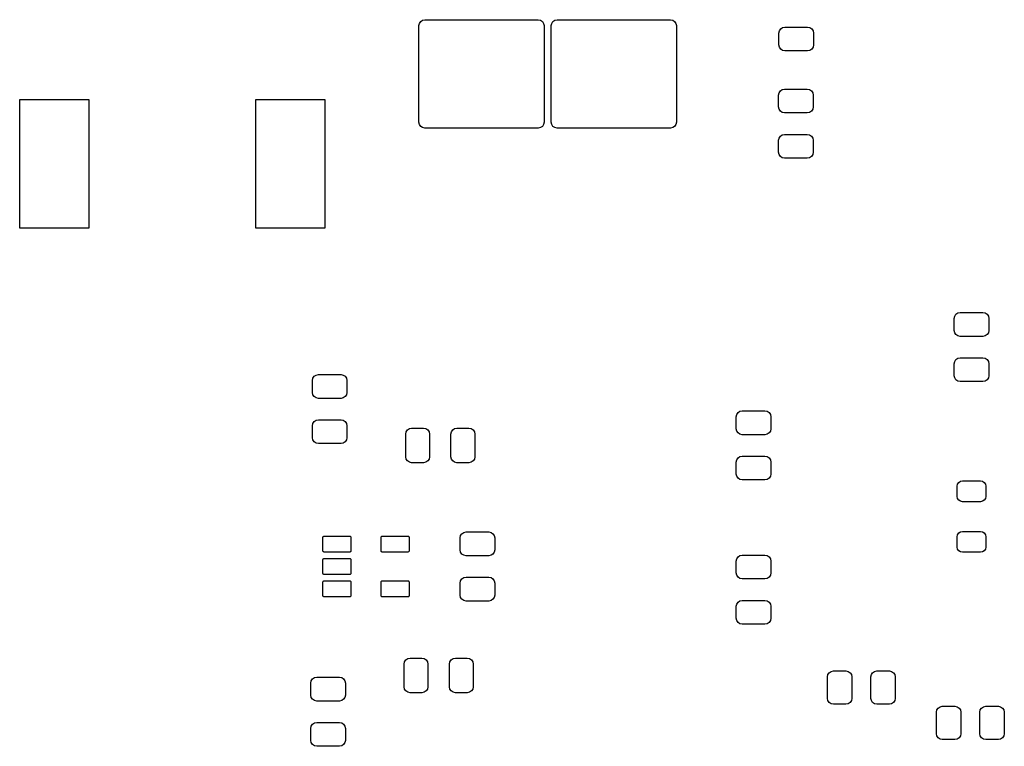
# Model space of a CAD drawing. Extents: x 45.9 to 136.6, y -83.5 to -26.6.
# Tile 1 of 11: x 45.9 to 87.2, y -82.7 to -52.2. Entities that reach past the tile are written whole.
import ezdxf

# ---------------------------------------------------------------- set-up
doc = ezdxf.new("R2010")
doc.units = 0
doc.layers.add('BLACK', color=7, linetype='CONTINUOUS')

msp = doc.modelspace()

# ---------------------------------------------------------------- linework, layer by layer
at = {"layer": 'BLACK', "linetype": 'CONTINUOUS'}
for p, q in [((62.672, -52.489151), (62.69103, -52.39348)), ((62.69103, -52.39348), (62.745223, -52.312374)), ((62.745223, -52.312374), (62.826329, -52.258181)), ((62.826329, -52.258181), (62.922, -52.239151)), ((62.922, -52.239151), (67.672, -52.239151)), ((67.672, -52.239151), (67.767671, -52.258181)), ((67.767671, -52.258181), (67.848777, -52.312374)), ((67.848777, -52.312374), (67.90297, -52.39348)), ((67.90297, -52.39348), (67.922, -52.489151)), ((68.222, -52.489151), (68.24103, -52.39348)), ((68.24103, -52.39348), (68.295223, -52.312374)), ((68.295223, -52.312374), (68.376329, -52.258181)), ((68.376329, -52.258181), (68.472, -52.239151)), ((68.472, -52.239151), (73.222, -52.239151)), ((73.222, -52.239151), (73.317671, -52.258181)), ((73.317671, -52.258181), (73.398777, -52.312374)), ((73.398777, -52.312374), (73.45297, -52.39348)), ((73.45297, -52.39348), (73.472, -52.489151)), ((62.672, -56.539151), (62.672, -52.489151)), ((67.922, -52.489151), (67.922, -56.539151)), ((68.222, -56.539151), (68.222, -52.489151)), ((73.472, -52.489151), (73.472, -56.539151)), ((77.775, -52.8), (77.79403, -52.704329)), ((77.775, -53.3), (77.775, -52.8)), ((77.79403, -52.704329), (77.848223, -52.623223)), ((77.848223, -52.623223), (77.929329, -52.56903)), ((77.929329, -52.56903), (78.025, -52.55)), ((78.025, -52.55), (78.975, -52.55)), ((78.975, -52.55), (79.070671, -52.56903)), ((79.070671, -52.56903), (79.151777, -52.623223)), ((79.151777, -52.623223), (79.20597, -52.704329)), ((79.20597, -52.704329), (79.225, -52.8)), ((79.225, -52.8), (79.225, -53.3)), ((77.79403, -53.395671), (77.775, -53.3)), ((77.848223, -53.476777), (77.79403, -53.395671)), ((77.929329, -53.53097), (77.848223, -53.476777)), ((78.025, -53.55), (77.929329, -53.53097)), ((78.975, -53.55), (78.025, -53.55)), ((79.070671, -53.53097), (78.975, -53.55)), ((79.151777, -53.476777), (79.070671, -53.53097)), ((79.20597, -53.395671), (79.151777, -53.476777)), ((79.225, -53.3), (79.20597, -53.395671)), ((77.761, -55.4), (77.78003, -55.304329)), ((77.78003, -55.304329), (77.834223, -55.223223)), ((77.834223, -55.223223), (77.915329, -55.16903)), ((77.915329, -55.16903), (78.011, -55.15)), ((78.011, -55.15), (78.961, -55.15)), ((78.961, -55.15), (79.056671, -55.16903)), ((79.056671, -55.16903), (79.137777, -55.223223)), ((79.137777, -55.223223), (79.19197, -55.304329)), ((79.19197, -55.304329), (79.211, -55.4)), ((45.924, -60.982651), (45.924, -55.582651)), ((45.924, -55.582651), (48.824, -55.582651)), ((48.824, -55.582651), (48.824, -60.982651)), ((55.824, -60.982651), (55.824, -55.582651)), ((55.824, -55.582651), (58.724, -55.582651)), ((58.724, -55.582651), (58.724, -60.982651)), ((77.761, -55.9), (77.761, -55.4)), ((79.211, -55.4), (79.211, -55.9)), ((77.78003, -55.995671), (77.761, -55.9)), ((77.834223, -56.076777), (77.78003, -55.995671)), ((77.915329, -56.13097), (77.834223, -56.076777)), ((78.011, -56.15), (77.915329, -56.13097)), ((78.961, -56.15), (78.011, -56.15)), ((79.056671, -56.13097), (78.961, -56.15)), ((79.137777, -56.076777), (79.056671, -56.13097)), ((79.19197, -55.995671), (79.137777, -56.076777)), ((79.211, -55.9), (79.19197, -55.995671)), ((62.69103, -56.634822), (62.672, -56.539151)), ((67.922, -56.539151), (67.90297, -56.634822)), ((68.24103, -56.634822), (68.222, -56.539151)), ((73.472, -56.539151), (73.45297, -56.634822)), ((62.745223, -56.715928), (62.69103, -56.634822)), ((62.826329, -56.770121), (62.745223, -56.715928)), ((62.922, -56.789151), (62.826329, -56.770121)), ((67.672, -56.789151), (62.922, -56.789151)), ((67.767671, -56.770121), (67.672, -56.789151)), ((67.848777, -56.715928), (67.767671, -56.770121)), ((67.90297, -56.634822), (67.848777, -56.715928)), ((68.295223, -56.715928), (68.24103, -56.634822)), ((68.376329, -56.770121), (68.295223, -56.715928)), ((68.472, -56.789151), (68.376329, -56.770121)), ((73.222, -56.789151), (68.472, -56.789151)), ((73.317671, -56.770121), (73.222, -56.789151)), ((73.398777, -56.715928), (73.317671, -56.770121)), ((73.45297, -56.634822), (73.398777, -56.715928)), ((77.761, -57.3), (77.78003, -57.204329)), ((77.761, -57.8), (77.761, -57.3)), ((77.78003, -57.204329), (77.834223, -57.123223)), ((77.834223, -57.123223), (77.915329, -57.06903)), ((77.915329, -57.06903), (78.011, -57.05)), ((78.011, -57.05), (78.961, -57.05)), ((78.961, -57.05), (79.056671, -57.06903)), ((79.056671, -57.06903), (79.137777, -57.123223)), ((79.137777, -57.123223), (79.19197, -57.204329)), ((79.19197, -57.204329), (79.211, -57.3)), ((79.211, -57.3), (79.211, -57.8)), ((77.78003, -57.895671), (77.761, -57.8)), ((79.211, -57.8), (79.19197, -57.895671)), ((77.834223, -57.976777), (77.78003, -57.895671)), ((77.915329, -58.03097), (77.834223, -57.976777)), ((78.011, -58.05), (77.915329, -58.03097)), ((78.961, -58.05), (78.011, -58.05)), ((79.056671, -58.03097), (78.961, -58.05)), ((79.137777, -57.976777), (79.056671, -58.03097)), ((79.19197, -57.895671), (79.137777, -57.976777)), ((48.824, -60.982651), (45.924, -60.982651)), ((58.724, -60.982651), (55.824, -60.982651)), ((85.127, -64.777151), (85.14603, -64.68148)), ((85.127, -65.277151), (85.127, -64.777151)), ((85.14603, -64.68148), (85.200223, -64.600374)), ((85.200223, -64.600374), (85.281329, -64.546181)), ((85.281329, -64.546181), (85.377, -64.527151)), ((85.377, -64.527151), (86.327, -64.527151)), ((86.327, -64.527151), (86.422671, -64.546181)), ((86.422671, -64.546181), (86.503777, -64.600374)), ((86.503777, -64.600374), (86.55797, -64.68148)), ((86.55797, -64.68148), (86.577, -64.777151)), ((86.577, -64.777151), (86.577, -65.277151)), ((85.14603, -65.372822), (85.127, -65.277151)), ((85.200223, -65.453928), (85.14603, -65.372822)), ((85.281329, -65.508121), (85.200223, -65.453928)), ((85.377, -65.527151), (85.281329, -65.508121)), ((86.327, -65.527151), (85.377, -65.527151)), ((86.422671, -65.508121), (86.327, -65.527151)), ((86.503777, -65.453928), (86.422671, -65.508121)), ((86.55797, -65.372822), (86.503777, -65.453928)), ((86.577, -65.277151), (86.55797, -65.372822)), ((85.200223, -66.500374), (85.281329, -66.446181)), ((85.281329, -66.446181), (85.377, -66.427151)), ((85.377, -66.427151), (86.327, -66.427151)), ((86.327, -66.427151), (86.422671, -66.446181)), ((86.422671, -66.446181), (86.503777, -66.500374)), ((85.127, -66.677151), (85.14603, -66.58148)), ((85.127, -67.177151), (85.127, -66.677151)), ((85.14603, -66.58148), (85.200223, -66.500374)), ((86.503777, -66.500374), (86.55797, -66.58148)), ((86.55797, -66.58148), (86.577, -66.677151)), ((86.577, -66.677151), (86.577, -67.177151)), ((58.203, -67.38), (58.22203, -67.284329)), ((58.22203, -67.284329), (58.276223, -67.203223)), ((58.276223, -67.203223), (58.357329, -67.14903)), ((58.357329, -67.14903), (58.453, -67.13)), ((58.453, -67.13), (59.403, -67.13)), ((59.403, -67.13), (59.498671, -67.14903)), ((59.498671, -67.14903), (59.579777, -67.203223)), ((59.579777, -67.203223), (59.63397, -67.284329)), ((59.63397, -67.284329), (59.653, -67.38)), ((85.14603, -67.272822), (85.127, -67.177151)), ((85.200223, -67.353928), (85.14603, -67.272822)), ((86.55797, -67.272822), (86.503777, -67.353928)), ((86.577, -67.177151), (86.55797, -67.272822)), ((58.203, -67.88), (58.203, -67.38)), ((59.653, -67.38), (59.653, -67.88)), ((85.281329, -67.408121), (85.200223, -67.353928)), ((85.377, -67.427151), (85.281329, -67.408121)), ((86.327, -67.427151), (85.377, -67.427151)), ((86.422671, -67.408121), (86.327, -67.427151)), ((86.503777, -67.353928), (86.422671, -67.408121)), ((58.22203, -67.975671), (58.203, -67.88)), ((58.276223, -68.056777), (58.22203, -67.975671)), ((58.357329, -68.11097), (58.276223, -68.056777)), ((58.453, -68.13), (58.357329, -68.11097)), ((59.403, -68.13), (58.453, -68.13)), ((59.498671, -68.11097), (59.403, -68.13)), ((59.579777, -68.056777), (59.498671, -68.11097)), ((59.63397, -67.975671), (59.579777, -68.056777)), ((59.653, -67.88), (59.63397, -67.975671)), ((75.983, -68.904), (76.00203, -68.808329)), ((75.983, -69.404), (75.983, -68.904)), ((76.00203, -68.808329), (76.056223, -68.727223)), ((76.056223, -68.727223), (76.137329, -68.67303)), ((76.137329, -68.67303), (76.233, -68.654)), ((76.233, -68.654), (77.183, -68.654)), ((77.183, -68.654), (77.278671, -68.67303)), ((77.278671, -68.67303), (77.359777, -68.727223)), ((77.359777, -68.727223), (77.41397, -68.808329)), ((77.41397, -68.808329), (77.433, -68.904)), ((77.433, -68.904), (77.433, -69.404)), ((58.203, -69.28), (58.22203, -69.184329)), ((58.203, -69.78), (58.203, -69.28)), ((58.22203, -69.184329), (58.276223, -69.103223)), ((58.276223, -69.103223), (58.357329, -69.04903)), ((58.357329, -69.04903), (58.453, -69.03)), ((58.453, -69.03), (59.403, -69.03)), ((59.403, -69.03), (59.498671, -69.04903)), ((59.498671, -69.04903), (59.579777, -69.103223)), ((59.579777, -69.103223), (59.63397, -69.184329)), ((59.63397, -69.184329), (59.653, -69.28)), ((59.653, -69.28), (59.653, -69.78)), ((62.270329, -69.39803), (62.366, -69.379)), ((62.366, -69.379), (62.866, -69.379)), ((62.866, -69.379), (62.961671, -69.39803)), ((64.170329, -69.39803), (64.266, -69.379)), ((64.266, -69.379), (64.766, -69.379)), ((64.766, -69.379), (64.861671, -69.39803)), ((58.22203, -69.875671), (58.203, -69.78)), ((59.653, -69.78), (59.63397, -69.875671)), ((62.116, -69.629), (62.13503, -69.533329)), ((62.116, -70.579), (62.116, -69.629)), ((62.13503, -69.533329), (62.189223, -69.452223)), ((62.189223, -69.452223), (62.270329, -69.39803)), ((62.961671, -69.39803), (63.042777, -69.452223)), ((63.042777, -69.452223), (63.09697, -69.533329)), ((63.09697, -69.533329), (63.116, -69.629)), ((63.116, -69.629), (63.116, -70.579)), ((64.016, -69.629), (64.03503, -69.533329)), ((64.016, -70.579), (64.016, -69.629)), ((64.03503, -69.533329), (64.089223, -69.452223)), ((64.089223, -69.452223), (64.170329, -69.39803)), ((64.861671, -69.39803), (64.942777, -69.452223)), ((64.942777, -69.452223), (64.99697, -69.533329)), ((64.99697, -69.533329), (65.016, -69.629)), ((65.016, -69.629), (65.016, -70.579)), ((76.00203, -69.499671), (75.983, -69.404)), ((76.056223, -69.580777), (76.00203, -69.499671)), ((76.137329, -69.63497), (76.056223, -69.580777)), ((76.233, -69.654), (76.137329, -69.63497)), ((77.183, -69.654), (76.233, -69.654)), ((77.278671, -69.63497), (77.183, -69.654)), ((77.359777, -69.580777), (77.278671, -69.63497)), ((77.41397, -69.499671), (77.359777, -69.580777)), ((77.433, -69.404), (77.41397, -69.499671)), ((58.276223, -69.956777), (58.22203, -69.875671)), ((58.357329, -70.01097), (58.276223, -69.956777)), ((58.453, -70.03), (58.357329, -70.01097)), ((59.403, -70.03), (58.453, -70.03)), ((59.498671, -70.01097), (59.403, -70.03)), ((59.579777, -69.956777), (59.498671, -70.01097)), ((59.63397, -69.875671), (59.579777, -69.956777)), ((62.13503, -70.674671), (62.116, -70.579)), ((63.116, -70.579), (63.09697, -70.674671)), ((64.03503, -70.674671), (64.016, -70.579)), ((65.016, -70.579), (64.99697, -70.674671)), ((76.00203, -70.708329), (76.056223, -70.627223)), ((76.056223, -70.627223), (76.137329, -70.57303)), ((76.137329, -70.57303), (76.233, -70.554)), ((76.233, -70.554), (77.183, -70.554)), ((77.183, -70.554), (77.278671, -70.57303)), ((77.278671, -70.57303), (77.359777, -70.627223)), ((77.359777, -70.627223), (77.41397, -70.708329)), ((62.189223, -70.755777), (62.13503, -70.674671)), ((62.270329, -70.80997), (62.189223, -70.755777)), ((62.366, -70.829), (62.270329, -70.80997)), ((62.866, -70.829), (62.366, -70.829)), ((62.961671, -70.80997), (62.866, -70.829)), ((63.042777, -70.755777), (62.961671, -70.80997)), ((63.09697, -70.674671), (63.042777, -70.755777)), ((64.089223, -70.755777), (64.03503, -70.674671)), ((64.170329, -70.80997), (64.089223, -70.755777)), ((64.266, -70.829), (64.170329, -70.80997)), ((64.766, -70.829), (64.266, -70.829)), ((64.861671, -70.80997), (64.766, -70.829)), ((64.942777, -70.755777), (64.861671, -70.80997)), ((64.99697, -70.674671), (64.942777, -70.755777)), ((75.983, -70.804), (76.00203, -70.708329)), ((75.983, -71.304), (75.983, -70.804)), ((77.41397, -70.708329), (77.433, -70.804)), ((77.433, -70.804), (77.433, -71.304)), ((76.00203, -71.399671), (75.983, -71.304)), ((76.056223, -71.480777), (76.00203, -71.399671)), ((77.41397, -71.399671), (77.359777, -71.480777)), ((77.433, -71.304), (77.41397, -71.399671)), ((76.137329, -71.53497), (76.056223, -71.480777)), ((76.233, -71.554), (76.137329, -71.53497)), ((77.183, -71.554), (76.233, -71.554)), ((77.278671, -71.53497), (77.183, -71.554)), ((77.359777, -71.480777), (77.278671, -71.53497)), ((85.252, -71.807901), (85.268651, -71.724189)), ((85.252, -72.245401), (85.252, -71.807901)), ((85.268651, -71.724189), (85.31607, -71.653221)), ((85.31607, -71.653221), (85.387038, -71.605802)), ((85.387038, -71.605802), (85.47075, -71.589151)), ((85.47075, -71.589151), (86.23325, -71.589151)), ((86.23325, -71.589151), (86.316962, -71.605802)), ((86.316962, -71.605802), (86.38793, -71.653221)), ((86.38793, -71.653221), (86.435349, -71.724189)), ((86.435349, -71.724189), (86.452, -71.807901)), ((86.452, -71.807901), (86.452, -72.245401)), ((85.268651, -72.329113), (85.252, -72.245401)), ((86.452, -72.245401), (86.435349, -72.329113)), ((85.31607, -72.400081), (85.268651, -72.329113)), ((85.387038, -72.4475), (85.31607, -72.400081)), ((85.47075, -72.464151), (85.387038, -72.4475)), ((86.23325, -72.464151), (85.47075, -72.464151)), ((86.316962, -72.4475), (86.23325, -72.464151)), ((86.38793, -72.400081), (86.316962, -72.4475)), ((86.435349, -72.329113), (86.38793, -72.400081)), ((58.65057, -73.937952), (58.660737, -73.922737)), ((58.660737, -73.922737), (58.675952, -73.91257)), ((58.675952, -73.91257), (58.6939, -73.909)), ((58.6939, -73.909), (59.7701, -73.909)), ((59.7701, -73.909), (59.788048, -73.91257)), ((59.788048, -73.91257), (59.803263, -73.922737)), ((59.803263, -73.922737), (59.81343, -73.937952)), ((61.09057, -73.937952), (61.100737, -73.922737)), ((61.100737, -73.922737), (61.115952, -73.91257)), ((61.115952, -73.91257), (61.1339, -73.909)), ((61.1339, -73.909), (62.2101, -73.909)), ((62.2101, -73.909), (62.228048, -73.91257)), ((62.228048, -73.91257), (62.243263, -73.922737)), ((62.243263, -73.922737), (62.25343, -73.937952)), ((64.4006, -73.984), (64.41963, -73.888329)), ((64.41963, -73.888329), (64.473823, -73.807223)), ((64.473823, -73.807223), (64.554929, -73.75303)), ((64.554929, -73.75303), (64.6506, -73.734)), ((64.6506, -73.734), (65.6006, -73.734)), ((65.6006, -73.734), (65.696271, -73.75303)), ((65.696271, -73.75303), (65.777377, -73.807223)), ((65.777377, -73.807223), (65.83157, -73.888329)), ((65.83157, -73.888329), (65.8506, -73.984)), ((85.252, -73.932901), (85.268651, -73.849189)), ((85.268651, -73.849189), (85.31607, -73.778221)), ((85.31607, -73.778221), (85.387038, -73.730802)), ((85.387038, -73.730802), (85.47075, -73.714151)), ((85.47075, -73.714151), (86.23325, -73.714151)), ((86.23325, -73.714151), (86.316962, -73.730802)), ((86.316962, -73.730802), (86.38793, -73.778221)), ((86.38793, -73.778221), (86.435349, -73.849189)), ((86.435349, -73.849189), (86.452, -73.932901)), ((58.647, -73.9559), (58.65057, -73.937952)), ((58.647, -74.5321), (58.647, -73.9559)), ((59.81343, -73.937952), (59.817, -73.9559)), ((59.817, -73.9559), (59.817, -74.5321)), ((61.087, -73.9559), (61.09057, -73.937952)), ((61.087, -74.5321), (61.087, -73.9559)), ((62.25343, -73.937952), (62.257, -73.9559)), ((62.257, -73.9559), (62.257, -74.5321)), ((64.4006, -74.484), (64.4006, -73.984)), ((65.8506, -73.984), (65.8506, -74.484)), ((85.252, -74.370401), (85.252, -73.932901)), ((86.452, -73.932901), (86.452, -74.370401)), ((58.65057, -74.550048), (58.647, -74.5321)), ((58.660737, -74.565263), (58.65057, -74.550048)), ((58.675952, -74.57543), (58.660737, -74.565263)), ((58.6939, -74.579), (58.675952, -74.57543)), ((59.7701, -74.579), (58.6939, -74.579)), ((59.788048, -74.57543), (59.7701, -74.579)), ((59.803263, -74.565263), (59.788048, -74.57543)), ((59.81343, -74.550048), (59.803263, -74.565263)), ((59.817, -74.5321), (59.81343, -74.550048)), ((61.09057, -74.550048), (61.087, -74.5321)), ((61.100737, -74.565263), (61.09057, -74.550048)), ((61.115952, -74.57543), (61.100737, -74.565263)), ((61.1339, -74.579), (61.115952, -74.57543)), ((62.2101, -74.579), (61.1339, -74.579)), ((62.228048, -74.57543), (62.2101, -74.579)), ((62.243263, -74.565263), (62.228048, -74.57543)), ((62.25343, -74.550048), (62.243263, -74.565263)), ((62.257, -74.5321), (62.25343, -74.550048)), ((64.41963, -74.579671), (64.4006, -74.484)), ((64.473823, -74.660777), (64.41963, -74.579671)), ((64.554929, -74.71497), (64.473823, -74.660777)), ((64.6506, -74.734), (64.554929, -74.71497)), ((65.6006, -74.734), (64.6506, -74.734)), ((65.696271, -74.71497), (65.6006, -74.734)), ((65.777377, -74.660777), (65.696271, -74.71497)), ((65.83157, -74.579671), (65.777377, -74.660777)), ((65.8506, -74.484), (65.83157, -74.579671)), ((76.056223, -74.779223), (76.137329, -74.72503)), ((76.137329, -74.72503), (76.233, -74.706)), ((76.233, -74.706), (77.183, -74.706)), ((77.183, -74.706), (77.278671, -74.72503)), ((77.278671, -74.72503), (77.359777, -74.779223)), ((85.268651, -74.454113), (85.252, -74.370401)), ((85.31607, -74.525081), (85.268651, -74.454113)), ((85.387038, -74.5725), (85.31607, -74.525081)), ((85.47075, -74.589151), (85.387038, -74.5725)), ((86.23325, -74.589151), (85.47075, -74.589151)), ((86.316962, -74.5725), (86.23325, -74.589151)), ((86.38793, -74.525081), (86.316962, -74.5725)), ((86.435349, -74.454113), (86.38793, -74.525081)), ((86.452, -74.370401), (86.435349, -74.454113)), ((58.647, -74.8959), (58.65057, -74.877952)), ((58.647, -75.4721), (58.647, -74.8959)), ((58.65057, -74.877952), (58.660737, -74.862737)), ((58.660737, -74.862737), (58.675952, -74.85257)), ((58.675952, -74.85257), (58.6939, -74.849)), ((58.6939, -74.849), (59.7701, -74.849)), ((59.7701, -74.849), (59.788048, -74.85257)), ((59.788048, -74.85257), (59.803263, -74.862737)), ((59.803263, -74.862737), (59.81343, -74.877952)), ((59.81343, -74.877952), (59.817, -74.8959)), ((59.817, -74.8959), (59.817, -75.4721)), ((75.983, -74.956), (76.00203, -74.860329)), ((75.983, -75.456), (75.983, -74.956)), ((76.00203, -74.860329), (76.056223, -74.779223)), ((77.359777, -74.779223), (77.41397, -74.860329)), ((77.41397, -74.860329), (77.433, -74.956)), ((77.433, -74.956), (77.433, -75.456)), ((58.65057, -75.490048), (58.647, -75.4721)), ((58.660737, -75.505263), (58.65057, -75.490048)), ((58.675952, -75.51543), (58.660737, -75.505263)), ((58.6939, -75.519), (58.675952, -75.51543)), ((59.7701, -75.519), (58.6939, -75.519)), ((59.788048, -75.51543), (59.7701, -75.519)), ((59.803263, -75.505263), (59.788048, -75.51543)), ((59.81343, -75.490048), (59.803263, -75.505263)), ((59.817, -75.4721), (59.81343, -75.490048)), ((76.00203, -75.551671), (75.983, -75.456)), ((76.056223, -75.632777), (76.00203, -75.551671)), ((77.41397, -75.551671), (77.359777, -75.632777)), ((77.433, -75.456), (77.41397, -75.551671)), ((58.647, -75.8359), (58.65057, -75.817952)), ((58.647, -76.4121), (58.647, -75.8359)), ((58.65057, -75.817952), (58.660737, -75.802737)), ((58.660737, -75.802737), (58.675952, -75.79257)), ((58.675952, -75.79257), (58.6939, -75.789)), ((58.6939, -75.789), (59.7701, -75.789)), ((59.7701, -75.789), (59.788048, -75.79257)), ((59.788048, -75.79257), (59.803263, -75.802737)), ((59.803263, -75.802737), (59.81343, -75.817952)), ((59.81343, -75.817952), (59.817, -75.8359)), ((59.817, -75.8359), (59.817, -76.4121)), ((61.087, -75.8359), (61.09057, -75.817952)), ((61.087, -76.4121), (61.087, -75.8359)), ((61.09057, -75.817952), (61.100737, -75.802737)), ((61.100737, -75.802737), (61.115952, -75.79257)), ((61.115952, -75.79257), (61.1339, -75.789)), ((61.1339, -75.789), (62.2101, -75.789)), ((62.2101, -75.789), (62.228048, -75.79257)), ((62.228048, -75.79257), (62.243263, -75.802737)), ((62.243263, -75.802737), (62.25343, -75.817952)), ((62.25343, -75.817952), (62.257, -75.8359)), ((62.257, -75.8359), (62.257, -76.4121)), ((64.4006, -75.884), (64.41963, -75.788329)), ((64.4006, -76.384), (64.4006, -75.884)), ((64.41963, -75.788329), (64.473823, -75.707223)), ((64.473823, -75.707223), (64.554929, -75.65303)), ((64.554929, -75.65303), (64.6506, -75.634)), ((64.6506, -75.634), (65.6006, -75.634)), ((65.6006, -75.634), (65.696271, -75.65303)), ((65.696271, -75.65303), (65.777377, -75.707223)), ((65.777377, -75.707223), (65.83157, -75.788329)), ((65.83157, -75.788329), (65.8506, -75.884)), ((65.8506, -75.884), (65.8506, -76.384)), ((76.137329, -75.68697), (76.056223, -75.632777)), ((76.233, -75.706), (76.137329, -75.68697)), ((77.183, -75.706), (76.233, -75.706)), ((77.278671, -75.68697), (77.183, -75.706)), ((77.359777, -75.632777), (77.278671, -75.68697)), ((64.41963, -76.479671), (64.4006, -76.384)), ((65.8506, -76.384), (65.83157, -76.479671)), ((58.65057, -76.430048), (58.647, -76.4121)), ((58.660737, -76.445263), (58.65057, -76.430048)), ((58.675952, -76.45543), (58.660737, -76.445263)), ((58.6939, -76.459), (58.675952, -76.45543)), ((59.7701, -76.459), (58.6939, -76.459)), ((59.788048, -76.45543), (59.7701, -76.459)), ((59.803263, -76.445263), (59.788048, -76.45543)), ((59.81343, -76.430048), (59.803263, -76.445263)), ((59.817, -76.4121), (59.81343, -76.430048)), ((61.09057, -76.430048), (61.087, -76.4121)), ((61.100737, -76.445263), (61.09057, -76.430048)), ((61.115952, -76.45543), (61.100737, -76.445263)), ((61.1339, -76.459), (61.115952, -76.45543)), ((62.2101, -76.459), (61.1339, -76.459)), ((62.228048, -76.45543), (62.2101, -76.459)), ((62.243263, -76.445263), (62.228048, -76.45543)), ((62.25343, -76.430048), (62.243263, -76.445263)), ((62.257, -76.4121), (62.25343, -76.430048)), ((64.473823, -76.560777), (64.41963, -76.479671)), ((64.554929, -76.61497), (64.473823, -76.560777)), ((64.6506, -76.634), (64.554929, -76.61497)), ((65.6006, -76.634), (64.6506, -76.634)), ((65.696271, -76.61497), (65.6006, -76.634)), ((65.777377, -76.560777), (65.696271, -76.61497)), ((65.83157, -76.479671), (65.777377, -76.560777)), ((75.983, -76.856), (76.00203, -76.760329)), ((76.00203, -76.760329), (76.056223, -76.679223)), ((76.056223, -76.679223), (76.137329, -76.62503)), ((76.137329, -76.62503), (76.233, -76.606)), ((76.233, -76.606), (77.183, -76.606)), ((77.183, -76.606), (77.278671, -76.62503)), ((77.278671, -76.62503), (77.359777, -76.679223)), ((77.359777, -76.679223), (77.41397, -76.760329)), ((77.41397, -76.760329), (77.433, -76.856)), ((75.983, -77.356), (75.983, -76.856)), ((77.433, -76.856), (77.433, -77.356)), ((76.00203, -77.451671), (75.983, -77.356)), ((76.056223, -77.532777), (76.00203, -77.451671)), ((76.137329, -77.58697), (76.056223, -77.532777)), ((76.233, -77.606), (76.137329, -77.58697)), ((77.183, -77.606), (76.233, -77.606)), ((77.278671, -77.58697), (77.183, -77.606)), ((77.359777, -77.532777), (77.278671, -77.58697)), ((77.41397, -77.451671), (77.359777, -77.532777)), ((77.433, -77.356), (77.41397, -77.451671)), ((62.05, -79.281), (62.06903, -79.185329)), ((62.05, -80.231), (62.05, -79.281)), ((62.06903, -79.185329), (62.123223, -79.104223)), ((62.123223, -79.104223), (62.204329, -79.05003)), ((62.204329, -79.05003), (62.3, -79.031)), ((62.3, -79.031), (62.8, -79.031)), ((62.8, -79.031), (62.895671, -79.05003)), ((62.895671, -79.05003), (62.976777, -79.104223)), ((62.976777, -79.104223), (63.03097, -79.185329)), ((63.03097, -79.185329), (63.05, -79.281)), ((63.05, -79.281), (63.05, -80.231)), ((63.95, -79.281), (63.96903, -79.185329)), ((63.95, -80.231), (63.95, -79.281)), ((63.96903, -79.185329), (64.023223, -79.104223)), ((64.023223, -79.104223), (64.104329, -79.05003)), ((64.104329, -79.05003), (64.2, -79.031)), ((64.2, -79.031), (64.7, -79.031)), ((64.7, -79.031), (64.795671, -79.05003)), ((64.795671, -79.05003), (64.876777, -79.104223)), ((64.876777, -79.104223), (64.93097, -79.185329)), ((64.93097, -79.185329), (64.95, -79.281)), ((64.95, -79.281), (64.95, -80.231)), ((79.82403, -79.722329), (79.878223, -79.641223)), ((79.878223, -79.641223), (79.959329, -79.58703)), ((79.959329, -79.58703), (80.055, -79.568)), ((80.055, -79.568), (80.58, -79.568)), ((80.58, -79.568), (80.675671, -79.58703)), ((80.675671, -79.58703), (80.756777, -79.641223)), ((80.756777, -79.641223), (80.81097, -79.722329)), ((81.64903, -79.722329), (81.703223, -79.641223)), ((81.703223, -79.641223), (81.784329, -79.58703)), ((81.784329, -79.58703), (81.88, -79.568)), ((81.88, -79.568), (82.405, -79.568)), ((82.405, -79.568), (82.500671, -79.58703)), ((82.500671, -79.58703), (82.581777, -79.641223)), ((82.581777, -79.641223), (82.63597, -79.722329)), ((58.137, -80.08), (58.15603, -79.984329)), ((58.137, -80.58), (58.137, -80.08)), ((58.15603, -79.984329), (58.210223, -79.903223)), ((58.210223, -79.903223), (58.291329, -79.84903)), ((58.291329, -79.84903), (58.387, -79.83)), ((58.387, -79.83), (59.337, -79.83)), ((59.337, -79.83), (59.432671, -79.84903)), ((59.432671, -79.84903), (59.513777, -79.903223)), ((59.513777, -79.903223), (59.56797, -79.984329)), ((59.56797, -79.984329), (59.587, -80.08)), ((59.587, -80.08), (59.587, -80.58)), ((79.805, -79.818), (79.82403, -79.722329)), ((79.805, -80.718), (79.805, -79.818)), ((80.81097, -79.722329), (80.83, -79.818)), ((80.83, -79.818), (80.83, -80.718)), ((81.63, -79.818), (81.64903, -79.722329)), ((81.63, -80.718), (81.63, -79.818)), ((82.63597, -79.722329), (82.655, -79.818)), ((82.655, -79.818), (82.655, -80.718)), ((62.06903, -80.326671), (62.05, -80.231)), ((62.123223, -80.407777), (62.06903, -80.326671)), ((62.204329, -80.46197), (62.123223, -80.407777)), ((62.3, -80.481), (62.204329, -80.46197)), ((62.8, -80.481), (62.3, -80.481)), ((62.895671, -80.46197), (62.8, -80.481)), ((62.976777, -80.407777), (62.895671, -80.46197)), ((63.03097, -80.326671), (62.976777, -80.407777)), ((63.05, -80.231), (63.03097, -80.326671)), ((63.96903, -80.326671), (63.95, -80.231)), ((64.023223, -80.407777), (63.96903, -80.326671)), ((64.104329, -80.46197), (64.023223, -80.407777)), ((64.2, -80.481), (64.104329, -80.46197)), ((64.7, -80.481), (64.2, -80.481)), ((64.795671, -80.46197), (64.7, -80.481)), ((64.876777, -80.407777), (64.795671, -80.46197)), ((64.93097, -80.326671), (64.876777, -80.407777)), ((64.95, -80.231), (64.93097, -80.326671)), ((58.15603, -80.675671), (58.137, -80.58)), ((58.210223, -80.756777), (58.15603, -80.675671)), ((58.291329, -80.81097), (58.210223, -80.756777)), ((58.387, -80.83), (58.291329, -80.81097)), ((59.337, -80.83), (58.387, -80.83)), ((59.432671, -80.81097), (59.337, -80.83)), ((59.513777, -80.756777), (59.432671, -80.81097)), ((59.56797, -80.675671), (59.513777, -80.756777)), ((59.587, -80.58), (59.56797, -80.675671)), ((79.82403, -80.813671), (79.805, -80.718)), ((79.878223, -80.894777), (79.82403, -80.813671)), ((79.959329, -80.94897), (79.878223, -80.894777)), ((80.055, -80.968), (79.959329, -80.94897)), ((80.675671, -80.94897), (80.58, -80.968)), ((80.756777, -80.894777), (80.675671, -80.94897)), ((80.81097, -80.813671), (80.756777, -80.894777)), ((80.83, -80.718), (80.81097, -80.813671)), ((81.64903, -80.813671), (81.63, -80.718)), ((81.703223, -80.894777), (81.64903, -80.813671)), ((81.784329, -80.94897), (81.703223, -80.894777)), ((81.88, -80.968), (81.784329, -80.94897)), ((82.500671, -80.94897), (82.405, -80.968)), ((82.581777, -80.894777), (82.500671, -80.94897)), ((82.63597, -80.813671), (82.581777, -80.894777)), ((82.655, -80.718), (82.63597, -80.813671)), ((80.58, -80.968), (80.055, -80.968)), ((82.405, -80.968), (81.88, -80.968)), ((84.377, -81.3), (84.39603, -81.204329)), ((84.377, -82.2), (84.377, -81.3)), ((84.39603, -81.204329), (84.450223, -81.123223)), ((84.450223, -81.123223), (84.531329, -81.06903)), ((84.531329, -81.06903), (84.627, -81.05)), ((84.627, -81.05), (85.152, -81.05)), ((85.152, -81.05), (85.247671, -81.06903)), ((85.247671, -81.06903), (85.328777, -81.123223)), ((85.328777, -81.123223), (85.38297, -81.204329)), ((85.38297, -81.204329), (85.402, -81.3)), ((85.402, -81.3), (85.402, -82.2)), ((86.202, -81.3), (86.22103, -81.204329)), ((86.202, -82.2), (86.202, -81.3)), ((86.22103, -81.204329), (86.275223, -81.123223)), ((86.275223, -81.123223), (86.356329, -81.06903)), ((86.356329, -81.06903), (86.452, -81.05)), ((86.452, -81.05), (86.977, -81.05)), ((86.977, -81.05), (87.072671, -81.06903)), ((87.072671, -81.06903), (87.153777, -81.123223)), ((87.153777, -81.123223), (87.20797, -81.204329)), ((87.20797, -81.204329), (87.227, -81.3)), ((87.227, -81.3), (87.227, -82.2)), ((58.210223, -81.803223), (58.291329, -81.74903)), ((58.291329, -81.74903), (58.387, -81.73)), ((58.387, -81.73), (59.337, -81.73)), ((59.337, -81.73), (59.432671, -81.74903)), ((59.432671, -81.74903), (59.513777, -81.803223)), ((58.137, -81.98), (58.15603, -81.884329)), ((58.137, -82.48), (58.137, -81.98)), ((58.15603, -81.884329), (58.210223, -81.803223)), ((59.513777, -81.803223), (59.56797, -81.884329)), ((59.56797, -81.884329), (59.587, -81.98)), ((59.587, -81.98), (59.587, -82.48)), ((58.15603, -82.575671), (58.137, -82.48)), ((58.210223, -82.656777), (58.15603, -82.575671)), ((59.56797, -82.575671), (59.513777, -82.656777)), ((59.587, -82.48), (59.56797, -82.575671)), ((84.39603, -82.295671), (84.377, -82.2)), ((84.450223, -82.376777), (84.39603, -82.295671)), ((84.531329, -82.43097), (84.450223, -82.376777)), ((84.627, -82.45), (84.531329, -82.43097)), ((85.152, -82.45), (84.627, -82.45)), ((85.247671, -82.43097), (85.152, -82.45)), ((85.328777, -82.376777), (85.247671, -82.43097)), ((85.38297, -82.295671), (85.328777, -82.376777)), ((85.402, -82.2), (85.38297, -82.295671)), ((86.22103, -82.295671), (86.202, -82.2)), ((86.275223, -82.376777), (86.22103, -82.295671)), ((86.356329, -82.43097), (86.275223, -82.376777)), ((86.452, -82.45), (86.356329, -82.43097)), ((86.977, -82.45), (86.452, -82.45)), ((87.072671, -82.43097), (86.977, -82.45)), ((87.153777, -82.376777), (87.072671, -82.43097)), ((87.20797, -82.295671), (87.153777, -82.376777)), ((87.227, -82.2), (87.20797, -82.295671)), ((58.291329, -82.71097), (58.210223, -82.656777)), ((58.387, -82.73), (58.291329, -82.71097)), ((59.337, -82.73), (58.387, -82.73)), ((59.432671, -82.71097), (59.337, -82.73)), ((59.513777, -82.656777), (59.432671, -82.71097))]:
    msp.add_line(p, q, dxfattribs=at)

doc.saveas('drawing.dxf')
